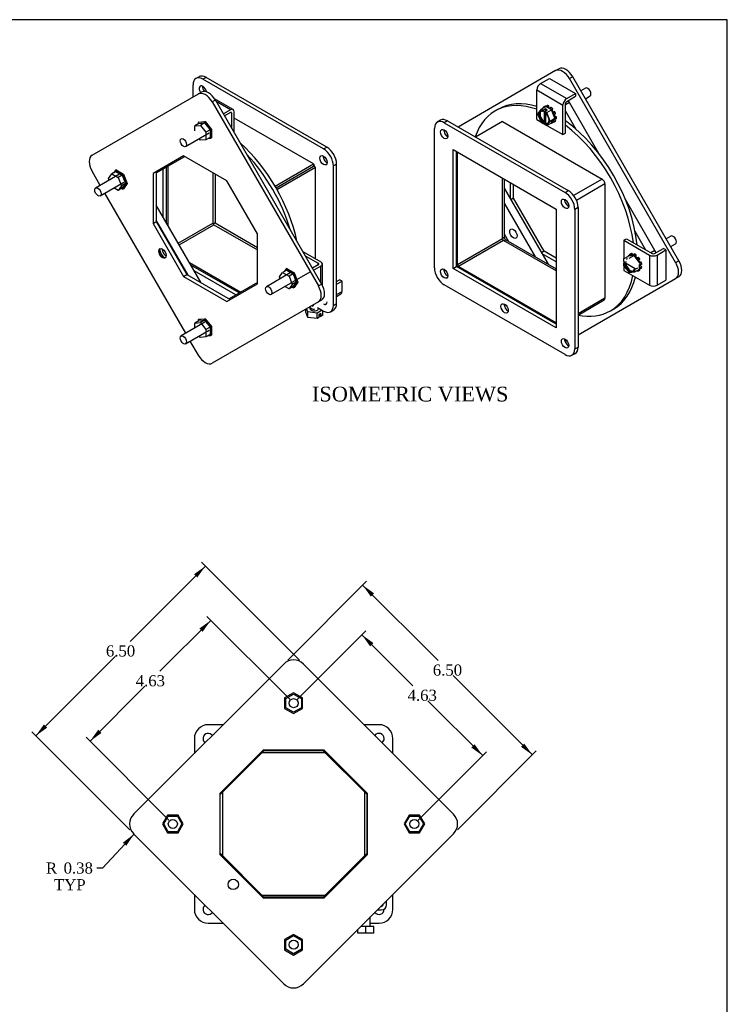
# Model space of a CAD drawing. Header units: inches. Extents: x 0.2 to 65.9, y -0.4 to 43.8.
# Tile 5 of 5: x 46.7 to 65.9, y 17.2 to 43.8. Entities that reach past the tile are written whole.
import ezdxf
from ezdxf.enums import TextEntityAlignment as Align

# ---------------------------------------------------------------- set-up
doc = ezdxf.new("R2010")
doc.units = ezdxf.units.IN
doc.header["$MEASUREMENT"] = 0
for name, color, linetype in [('COM49377', 7, 'Continuous'), ('COM49380', 7, 'Continuous'), ('COM49383', 7, 'Continuous'), ('COM49386', 7, 'Continuous'), ('COM49388', 7, 'Continuous'), ('Default', 7, 'Continuous'), ('GSK10436', 7, 'Continuous'), ('NTS16535', 7, 'Continuous'), ('SCC18019', 7, 'Continuous'), ('WAL253533', 7, 'Continuous')]:
    doc.layers.add(name, color=color, linetype=linetype)
doc.styles.add('SEACAD_Times_New_Roman', font='times.ttf')
doc.dimstyles.new('HAMMOND_(STH_-_48x32)', dxfattribs={"dimtxt": 0.3, "dimasz": 0.375, "dimexe": 0.15, "dimexo": 0.15, "dimgap": 0.075, "dimtad": 0, "dimtih": 1, "dimtoh": 1, "dimzin": 0, "dimdsep": 46, "dimtxsty": 'SEACAD_Times_New_Roman', "dimblk1": '_SE_FILLED', "dimblk2": '_SE_FILLED', "dimsah": 1, "dimcen": 0.15, "dimadec": 0, "dimazin": 0, "dimtfac": 0.8, "dimtofl": 0, "dimtmove": 0, "dimatfit": 3, "dimfxl": 1, "dimtolj": 1, "dimtzin": 0, "dimarcsym": 0})

# ---------------------------------------------------------------- blocks, each defined once
blk = doc.blocks.new('SE1')
at = {"layer": 'COM49377', "color": 7, "linetype": 'Continuous'}
for p, q in [((59.8, 41.081), (59.071, 40.66)), ((59.8, 41.081), (62.5, 39.522)), ((58.584, 37.202), (58.584, 40.253)), ((59.799, 37.904), (59.799, 39.552)), ((62.5, 39.522), (61.728, 39.076)), ((62.576, 39.39), (61.804, 38.944)), ((62.576, 39.39), (62.576, 36.3)), ((61.515, 38.953), (61.485, 38.936)), ((61.591, 38.821), (61.562, 38.804)), ((59.799, 37.904), (58.584, 37.202)), ((59.824, 37.86), (58.609, 37.158)), ((61.252, 37.035), (59.824, 37.86)), ((61.252, 35.633), (58.609, 37.158)), ((62.576, 36.3), (61.848, 35.879)), ((61.848, 35.843), (62.554, 36.251))]:
    blk.add_line(p, q, dxfattribs=at)
for centre, major_axis, start_param, end_param in [((62.5, 39.434), (-0.054, 0.0935), 3.926991, 5.497787), ((59.824, 37.889), (0.018, -0.0312), 3.926991, 5.497787), ((58.609, 37.188), (0.054, -0.0935), 4.697448, 4.72733), ((58.609, 37.188), (0.018, -0.0312), 3.926991, 5.497787), ((62.5, 36.344), (-0.054, 0.0935), 3.141593, 3.926991)]:
    blk.add_ellipse(centre, major_axis=major_axis, ratio=0.57735, start_param=start_param, end_param=end_param, dxfattribs=at)
at = {"layer": 'COM49380', "color": 7, "linetype": 'Continuous'}
for p, q in [((58.125, 41.117), (58.036, 41.066)), ((58.312, 41.098), (58.224, 41.047)), ((58.312, 41.098), (61.583, 39.21)), ((57.959, 37.118), (57.959, 40.894)), ((58.224, 41.047), (61.494, 39.159)), ((58.466, 40.321), (61.252, 38.713)), ((58.466, 37.105), (58.466, 40.321)), ((58.555, 37.156), (58.555, 40.27)), ((61.494, 39.159), (61.583, 39.21)), ((61.252, 38.713), (61.252, 35.497)), ((61.848, 38.751), (61.759, 38.7)), ((61.759, 38.7), (61.759, 34.924)), ((61.848, 38.751), (61.848, 34.975)), ((58.466, 37.105), (58.555, 37.156)), ((61.252, 35.497), (58.466, 37.105)), ((61.252, 35.599), (58.555, 37.156)), ((61.494, 34.771), (58.224, 36.659)), ((61.759, 34.924), (61.848, 34.975)), ((61.682, 34.752), (61.77, 34.803))]:
    blk.add_line(p, q, dxfattribs=at)
for centre, major_axis, start_param, end_param in [((58.224, 40.741), (0.187, -0.325), 2.356194, 3.926991), ((58.312, 40.792), (0.187, -0.325), 2.356194, 3.141593), ((58.312, 40.792), (0.07, -0.122), 3.821986, 5.602792), ((61.583, 38.904), (-0.188, 0.325), 3.926991, 5.497787), ((61.583, 38.904), (0.07, -0.122), 3.821986, 5.602792), ((61.494, 38.853), (0.188, -0.325), 0.785398, 2.356194), ((58.224, 36.965), (-0.188, 0.325), 0.785398, 2.356194), ((58.312, 37.016), (0.07, -0.122), 3.821986, 5.602792), ((59.947, 36.072), (0.07, -0.122), 3.821986, 5.602792), ((61.583, 35.128), (0.07, -0.122), 3.821986, 5.602792), ((61.583, 35.128), (-0.188, 0.325), 3.141593, 3.926991), ((61.494, 35.077), (-0.188, 0.325), 2.356194, 3.926991)]:
    blk.add_ellipse(centre, major_axis=major_axis, ratio=0.57735, start_param=start_param, end_param=end_param, dxfattribs=at)
for centre in [(58.224, 40.741), (61.494, 38.853), (58.224, 36.965), (59.859, 36.021), (61.494, 35.077)]:
    blk.add_ellipse(centre, major_axis=(0.07, -0.122), ratio=0.57735, dxfattribs=at)
at = {"layer": 'COM49383', "color": 7, "linetype": 'Continuous'}
for p, q in [((59.688, 41.419), (59.6, 41.368)), ((59.847, 39.524), (59.847, 37.953)), ((59.799, 37.925), (59.847, 37.953)), ((59.891, 37.877), (59.843, 37.849)), ((59.891, 37.877), (61.252, 37.091)), ((62.725, 35.955), (62.813, 36.006))]:
    blk.add_line(p, q, dxfattribs=at)
for centre, major_axis, start_param, end_param in [((61.162, 38.661), (1.562, -2.706), 2.552231, 3.611545), ((61.251, 38.712), (1.562, -2.706), 2.59319, 3.141593), ((59.803, 41.016), (0.031, -0.0537), 2.779636, 3.503549), ((61.251, 38.712), (1.562, -2.706), 0.901079, 2.240319), ((61.162, 38.661), (1.562, -2.706), 0.941454, 2.199943), ((59.891, 37.927), (-0.031, 0.0537), 0.785398, 2.356194), ((61.162, 38.661), (1.562, -2.706), 0, 0.589165), ((61.251, 38.712), (1.562, -2.706), 0, 0.548204), ((61.162, 38.661), (1.562, -2.706), 5.813233, 6.283185)]:
    blk.add_ellipse(centre, major_axis=major_axis, ratio=0.57735, start_param=start_param, end_param=end_param, dxfattribs=at)
at = {"layer": 'COM49386', "color": 7, "linetype": 'Continuous'}
for p, q in [((61.24, 42.459), (58.598, 40.933)), ((61.24, 42.459), (61.328, 42.51)), ((61.703, 42.293), (61.615, 42.242)), ((64.49, 37.262), (61.615, 42.242)), ((64.578, 37.313), (61.703, 42.293)), ((60.014, 38.989), (60.014, 39.428)), ((60.102, 39.005), (60.102, 39.377)), ((60.102, 39.005), (60.029, 38.963)), ((60.93, 37.571), (60.102, 39.005)), ((60.93, 37.571), (60.857, 37.528)), ((61.252, 37.283), (60.872, 37.502)), ((61.252, 37.385), (60.93, 37.571)), ((64.49, 37.262), (64.578, 37.313)), ((61.848, 35.304), (64.49, 36.829)), ((64.578, 36.88), (64.49, 36.829))]:
    blk.add_line(p, q, dxfattribs=at)
for centre, major_axis, start_param, end_param in [((61.428, 42.134), (0.187, -0.325), 1.570796, 3.141593), ((61.516, 42.185), (-0.187, 0.325), 4.712389, 6.283185), ((58.553, 40.474), (-0.188, 0.325), 0.34856, 0.565668), ((64.303, 37.154), (0.188, -0.325), 0, 1.570796), ((64.391, 37.205), (-0.188, 0.325), 3.141593, 4.712389), ((61.428, 35.494), (-0.187, 0.325), 2.574644, 2.793911)]:
    blk.add_ellipse(centre, major_axis=major_axis, ratio=0.57735, start_param=start_param, end_param=end_param, dxfattribs=at)
at = {"layer": 'COM49388', "color": 7, "linetype": 'Continuous'}
for p, q in [((60.833, 42.111), (61.074, 42.25)), ((61.074, 42.25), (61.781, 41.842)), ((60.732, 41.134), (60.732, 41.936)), ((60.732, 41.936), (61.439, 41.528)), ((60.833, 42.111), (61.54, 41.703)), ((61.54, 41.703), (61.781, 41.842)), ((61.54, 41.625), (61.781, 41.764)), ((61.781, 41.842), (61.781, 41.764)), ((61.439, 40.726), (61.439, 41.528)), ((61.506, 40.765), (61.506, 41.566)), ((60.732, 41.134), (60.841, 41.071)), ((60.904, 41.034), (60.946, 41.01)), ((61.005, 40.976), (61.439, 40.726)), ((61.439, 40.726), (61.506, 40.765)), ((63.089, 37.868), (63.156, 37.907)), ((63.089, 37.868), (63.783, 37.467)), ((63.089, 37.868), (63.089, 37.367)), ((63.156, 37.907), (63.85, 37.506)), ((63.918, 37.506), (64.159, 37.645)), ((63.985, 37.467), (64.227, 37.606)), ((64.227, 37.606), (64.159, 37.645)), ((64.227, 37.606), (64.227, 36.79)), ((63.783, 37.467), (63.783, 36.651)), ((63.985, 37.467), (63.985, 36.651)), ((63.089, 37.299), (63.089, 37.251)), ((63.089, 37.178), (63.089, 37.051)), ((63.089, 37.051), (63.783, 36.651)), ((63.985, 36.651), (64.227, 36.79))]:
    blk.add_line(p, q, dxfattribs=at)
for centre, major_axis, start_param, end_param in [((60.833, 41.994), (-0.072, -0.124), 3.926991, 5.497787), ((61.54, 41.586), (-0.071, -0.124), 3.926991, 5.497787), ((61.54, 41.586), (-0.024, -0.0416), 3.926991, 5.497787), ((61.085, 41.287), (0.094, -0.162), -3.895844, -3.743081), ((61.085, 41.287), (0.094, -0.162), 1.543966, 1.911786), ((61.085, 41.287), (0.094, -0.162), 0.915647, 1.183317), ((63.398, 37.281), (0.094, -0.162), 1.958275, 2.225945), ((63.398, 37.281), (0.094, -0.162), 1.229807, 1.597627), ((63.884, 37.525), (-0.143, 0), 0.785398, 2.356194), ((63.884, 37.525), (-0.048, 0), 0.785398, 2.356194), ((63.398, 37.281), (0.094, -0.162), 0.601488, 0.754251), ((63.884, 36.709), (-0.143, 0), 0.785398, 2.356194)]:
    blk.add_ellipse(centre, major_axis=major_axis, ratio=0.57735, start_param=start_param, end_param=end_param, dxfattribs=at)
at = {"layer": 'GSK10436', "color": 7, "linetype": 'Continuous'}
for p, q in [((61.615, 41.593), (61.506, 41.53)), ((62.411, 40.213), (61.615, 41.593)), ((60.732, 41.516), (60.705, 41.5)), ((61.797, 40.869), (61.506, 41.373)), ((59.847, 39.277), (61.038, 37.215)), ((63.928, 37.587), (63.131, 38.967)), ((59.847, 38.869), (60.684, 37.419)), ((59.847, 38.04), (59.966, 37.833)), ((63.683, 37.602), (63.392, 38.107)), ((63.928, 37.587), (63.819, 37.524)), ((63.391, 36.845), (63.419, 36.861))]:
    blk.add_line(p, q, dxfattribs=at)
for centre, start_param, end_param in [((61.428, 41.484), 1.570796, 1.755187), ((63.74, 37.479), 1.394522, 1.570796)]:
    blk.add_ellipse(centre, major_axis=(0.188, -0.325), ratio=0.57735, start_param=start_param, end_param=end_param, dxfattribs=at)
blk.add_ellipse((60.095, 38.044), major_axis=(0.07, -0.122), ratio=0.57735, dxfattribs=at)
at = {"layer": 'SCC18019', "color": 7, "linetype": 'Continuous'}
for p, q in [((62.05, 41.984), (61.924, 41.912)), ((62.046, 41.7), (62.172, 41.773)), ((60.845, 41.412), (60.752, 41.291)), ((60.845, 41.412), (60.973, 41.486)), ((60.898, 41.382), (60.845, 41.412)), ((60.885, 41.364), (60.904, 41.359)), ((60.965, 41.421), (60.898, 41.382)), ((60.898, 41.382), (60.898, 41.365)), ((60.905, 41.361), (60.926, 41.373)), ((60.926, 41.373), (60.926, 41.072)), ((61.013, 41.393), (60.946, 41.354)), ((60.999, 41.323), (60.946, 41.354)), ((60.946, 41.337), (60.946, 41.354)), ((61.013, 41.393), (60.965, 41.421)), ((60.965, 41.421), (60.965, 41.365)), ((61.127, 41.397), (60.973, 41.486)), ((60.999, 41.323), (61.127, 41.397)), ((61.092, 41.094), (60.999, 41.323)), ((61.22, 41.168), (61.127, 41.397)), ((60.752, 41.291), (60.845, 41.061)), ((60.845, 41.061), (60.898, 41.031)), ((60.965, 41.07), (60.898, 41.031)), ((60.926, 41.072), (60.905, 41.06)), ((60.965, 41.321), (60.965, 41.07)), ((60.965, 41.07), (60.974, 41.064)), ((60.974, 41.044), (60.974, 41.312)), ((60.999, 40.972), (61.092, 41.094)), ((61.046, 41.059), (61.036, 41.046)), ((61.092, 41.094), (61.22, 41.168)), ((61.127, 41.046), (61.22, 41.168)), ((60.898, 41.047), (60.898, 41.031)), ((60.946, 41.003), (60.946, 41.02)), ((60.946, 41.003), (60.999, 40.972)), ((60.953, 41.032), (60.974, 41.044)), ((60.999, 40.972), (61.127, 41.046)), ((64.362, 37.979), (64.236, 37.906)), ((64.358, 37.695), (64.484, 37.768)), ((63.082, 37.364), (63.21, 37.438)), ((63.082, 37.364), (63.082, 37.303)), ((63.362, 37.458), (63.21, 37.438)), ((63.234, 37.384), (63.362, 37.458)), ((63.514, 37.262), (63.362, 37.458)), ((63.097, 37.294), (63.082, 37.303)), ((63.15, 37.286), (63.082, 37.247)), ((63.082, 37.247), (63.082, 37.186)), ((63.082, 37.247), (63.097, 37.239)), ((63.082, 37.186), (63.234, 36.99)), ((63.111, 37.239), (63.132, 37.251)), ((63.132, 37.251), (63.393, 37.1)), ((63.393, 37.1), (63.372, 37.088)), ((63.372, 37.08), (63.386, 37.071)), ((63.454, 37.11), (63.386, 37.071)), ((63.386, 37.01), (63.514, 37.084)), ((63.386, 37.01), (63.386, 37.071)), ((63.514, 37.09), (63.514, 37.206)), ((63.234, 36.99), (63.386, 37.01))]:
    blk.add_line(p, q, dxfattribs=at)
for centre, radius, start, end in [((60.914, 41.047), 0.0158, 123.377, 177.1475), ((60.962, 41.019), 0.0158, 123.3772, 177.1473), ((63.177, 37.318), 0.0432, 77.4277, 113.0191), ((63.104, 37.253), 0.0158, 242.8527, 296.6228), ((63.309, 37.094), 0.0612, 338.1028, 354.4312)]:
    blk.add_arc(centre, radius, start, end, dxfattribs=at)
for centre, major_axis, start_param, end_param in [((62.111, 41.879), (-0.061, 0.106), 3.141593, 6.283185), ((60.922, 41.192), (0.099, -0.171), 2.529208, 5.324773), ((60.929, 41.196), (0.094, -0.162), 3.323875, 5.315445), ((60.95, 41.209), (0.094, -0.162), 3.141593, 5.315445), ((60.929, 41.196), (0.094, -0.162), 3.141593, 3.323875), ((60.922, 41.192), (-0.099, 0.171), 3.484008, 5.324773), ((60.922, 41.192), (-0.099, 0.171), 2.529208, 3.484008), ((60.929, 41.196), (-0.094, 0.162), 2.538537, 3.141593), ((60.95, 41.209), (-0.094, 0.162), 2.538537, 3.028213), ((60.929, 41.196), (-0.094, 0.162), 3.141593, 3.323875), ((64.423, 37.873), (-0.061, 0.106), 3.141593, 6.283185), ((63.242, 37.191), (0.094, -0.162), 3.010287, 3.141593), ((63.234, 37.187), (-0.099, 0.171), 0.958412, 3.608264), ((63.242, 37.191), (-0.094, 0.162), 0.96774, 3.010287), ((63.263, 37.203), (-0.094, 0.162), 0.96774, 3.141593), ((63.242, 37.191), (-0.094, 0.162), 3.010287, 3.141593)]:
    blk.add_ellipse(centre, major_axis=major_axis, ratio=0.57735, start_param=start_param, end_param=end_param, dxfattribs=at)
for points, knots in [([(60.822, 41.347), (60.822, 41.348), (60.826, 41.354), (60.838, 41.361), (60.857, 41.367), (60.874, 41.368), (60.883, 41.365), (60.885, 41.364)], [0, 0, 0, 0, 0.027004, 0.330687, 0.644948, 0.956442, 1, 1, 1, 1]), ([(60.898, 41.365), (60.898, 41.363), (60.899, 41.361), (60.901, 41.36), (60.903, 41.36), (60.905, 41.361)], [0, 0, 0, 0, 0.5, 0.5, 1, 1, 1, 1]), ([(63.365, 37.071), (63.363, 37.064), (63.359, 37.051), (63.346, 37.036), (63.334, 37.027), (63.326, 37.025), (63.323, 37.024)], [0, 0, 0, 0, 0.256844, 0.56962, 0.89034, 1, 1, 1, 1])]:
    blk.add_open_spline(points, degree=3, knots=knots, dxfattribs=at)
blk.add_open_spline([(63.372, 37.088), (63.37, 37.087), (63.369, 37.086), (63.369, 37.084)], degree=3, dxfattribs=at)
at = {"layer": 'WAL253533', "color": 7, "linetype": 'Continuous'}
for p, q in [((60.895, 41.453), (60.902, 41.445)), ((60.957, 41.501), (60.922, 41.481)), ((60.932, 41.463), (60.922, 41.481)), ((60.968, 41.483), (60.957, 41.501)), ((60.974, 41.494), (61.009, 41.515)), ((60.974, 41.494), (60.978, 41.484)), ((61.053, 41.506), (61.018, 41.486)), ((61.022, 41.458), (61.018, 41.486)), ((61.063, 41.437), (61.053, 41.506)), ((61.061, 41.435), (61.063, 41.437)), ((61.079, 41.428), (61.063, 41.437)), ((61.082, 41.448), (61.078, 41.425)), ((61.082, 41.448), (61.118, 41.469)), ((61.122, 41.4), (61.126, 41.407)), ((61.161, 41.427), (61.126, 41.407)), ((61.134, 41.381), (61.137, 41.383)), ((61.137, 41.383), (61.161, 41.427)), ((61.173, 41.332), (61.137, 41.383)), ((61.157, 41.323), (61.173, 41.332)), ((61.178, 41.333), (61.158, 41.322)), ((61.214, 41.353), (61.173, 41.332)), ((61.178, 41.333), (61.214, 41.353)), ((61.126, 41.038), (61.161, 41.059)), ((61.161, 41.059), (61.154, 41.081)), ((61.158, 41.086), (61.178, 41.052)), ((61.178, 41.273), (61.205, 41.274)), ((61.205, 41.079), (61.178, 41.112)), ((61.214, 41.072), (61.178, 41.052)), ((61.195, 41.23), (61.205, 41.236)), ((61.205, 41.236), (61.196, 41.274)), ((61.241, 41.1), (61.203, 41.145)), ((61.241, 41.295), (61.205, 41.274)), ((61.261, 41.212), (61.205, 41.236)), ((61.205, 41.079), (61.241, 41.1)), ((61.225, 41.192), (61.208, 41.199)), ((61.208, 41.151), (61.225, 41.139)), ((61.225, 41.192), (61.261, 41.212)), ((61.261, 41.159), (61.225, 41.139)), ((61.126, 41.038), (61.124, 41.044)), ((63.238, 37.461), (63.203, 37.441)), ((63.207, 37.436), (63.203, 37.441)), ((63.254, 37.443), (63.238, 37.461)), ((63.241, 37.479), (63.276, 37.5)), ((63.241, 37.479), (63.26, 37.444)), ((63.313, 37.509), (63.278, 37.489)), ((63.293, 37.449), (63.278, 37.489)), ((63.334, 37.454), (63.313, 37.509)), ((63.339, 37.477), (63.375, 37.497)), ((63.339, 37.477), (63.342, 37.455)), ((63.383, 37.431), (63.385, 37.45)), ((63.421, 37.47), (63.385, 37.45)), ((63.403, 37.405), (63.413, 37.411)), ((63.413, 37.411), (63.421, 37.47)), ((63.442, 37.384), (63.413, 37.411)), ((63.447, 37.391), (63.432, 37.368)), ((63.447, 37.391), (63.482, 37.412)), ((63.464, 37.326), (63.484, 37.339)), ((63.465, 37.326), (63.481, 37.335)), ((63.481, 37.335), (63.519, 37.359)), ((63.507, 37.278), (63.481, 37.335)), ((63.519, 37.359), (63.484, 37.339)), ((63.484, 37.043), (63.474, 37.061)), ((63.484, 37.043), (63.519, 37.063)), ((63.503, 37.276), (63.507, 37.278)), ((63.557, 37.277), (63.507, 37.278)), ((63.519, 37.063), (63.509, 37.081)), ((63.522, 37.257), (63.514, 37.257)), ((63.514, 37.206), (63.536, 37.198)), ((63.514, 37.186), (63.517, 37.187)), ((63.536, 37.123), (63.514, 37.14)), ((63.514, 37.09), (63.522, 37.081)), ((63.517, 37.187), (63.517, 37.205)), ((63.572, 37.144), (63.517, 37.187)), ((63.522, 37.257), (63.557, 37.277)), ((63.557, 37.101), (63.522, 37.081)), ((63.572, 37.218), (63.536, 37.198)), ((63.536, 37.123), (63.572, 37.144)), ((63.443, 37.043), (63.447, 37.033))]:
    blk.add_line(p, q, dxfattribs=at)
for centre, major_axis, start_param, end_param in [((61.05, 41.266), (-0.125, 0.217), 0.02683, 0.287329), ((61.05, 41.266), (-0.125, 0.217), 5.681697, 5.942196), ((61.085, 41.287), (-0.125, 0.217), 5.681697, 5.942196), ((61.05, 41.266), (-0.125, 0.217), 5.053379, 5.313877), ((61.085, 41.287), (-0.125, 0.217), 5.053379, 5.313877), ((61.05, 41.266), (0.125, -0.217), 1.283467, 1.543966), ((61.085, 41.287), (0.125, -0.217), 1.283467, 1.543966), ((61.05, 41.266), (0.125, -0.217), 0.02683, 0.287329), ((61.085, 41.287), (0.125, -0.217), 0.02683, 0.287329), ((61.05, 41.266), (0.125, -0.217), 0.655149, 0.915647), ((61.085, 41.287), (0.125, -0.217), 0.655149, 0.915647), ((61.05, 41.266), (0.125, -0.217), -0.412589, -0.34099), ((63.362, 37.261), (-0.125, 0.217), 0.34099, 0.412589), ((63.362, 37.261), (-0.125, 0.217), 5.995856, 6.256355), ((63.398, 37.281), (-0.125, 0.217), 5.995856, 6.256355), ((63.362, 37.261), (-0.125, 0.217), -0.915647, -0.655149), ((63.398, 37.281), (-0.125, 0.217), -0.915647, -0.655149), ((63.362, 37.261), (-0.125, 0.217), 4.739219, 4.999718), ((63.398, 37.281), (-0.125, 0.217), 4.739219, 4.999718), ((63.362, 37.261), (0.125, -0.217), 0.969308, 1.229807), ((63.362, 37.261), (0.125, -0.217), 0.34099, 0.601488), ((63.398, 37.281), (0.125, -0.217), 0.969308, 1.229807), ((63.398, 37.281), (0.125, -0.217), 0.34099, 0.601488), ((63.362, 37.261), (0.125, -0.217), 5.995856, 6.256355)]:
    blk.add_ellipse(centre, major_axis=major_axis, ratio=0.57735, start_param=start_param, end_param=end_param, dxfattribs=at)
blk = doc.blocks.new('SE2')
at = {"layer": 'COM49377', "color": 7, "linetype": 'Continuous'}
for p, q in [((54.683, 39.935), (52.536, 41.174)), ((50.743, 39.874), (50.743, 38.27)), ((53.642, 39.334), (54.683, 39.935)), ((53.668, 39.29), (54.683, 39.876)), ((53.669, 39.289), (54.684, 39.875)), ((53.694, 39.244), (54.735, 39.845)), ((54.683, 39.935), (54.683, 39.876)), ((54.735, 39.845), (54.684, 39.875)), ((54.735, 37.366), (54.735, 39.845)), ((51.957, 39.697), (51.957, 38.331)), ((51.02, 37.789), (51.957, 38.331)), ((51.045, 37.745), (51.983, 38.287)), ((51.983, 38.287), (53.166, 37.604)), ((51.323, 37.265), (52.712, 36.463))]:
    blk.add_line(p, q, dxfattribs=at)
blk.add_ellipse((51.983, 38.316), major_axis=(-0.018, 0.0312), ratio=0.57735, start_param=0.785398, end_param=2.356194, dxfattribs=at)
at = {"layer": 'COM49380', "color": 7, "linetype": 'Continuous'}
for p, q in [((51.586, 42.296), (51.498, 42.245)), ((51.774, 42.278), (51.686, 42.227)), ((54.956, 40.339), (51.686, 42.227)), ((55.044, 40.39), (51.774, 42.278)), ((51.42, 42.074), (51.42, 41.744)), ((54.956, 40.339), (55.044, 40.39)), ((54.713, 39.893), (54.683, 39.91)), ((54.713, 39.858), (54.713, 39.893)), ((55.31, 39.93), (55.221, 39.879)), ((55.221, 36.103), (55.221, 39.879)), ((55.31, 36.154), (55.31, 39.93)), ((52.017, 39.663), (52.017, 38.335)), ((52.017, 38.335), (51.965, 38.306)), ((52.017, 38.335), (53.166, 37.672)), ((54.788, 36.047), (54.956, 35.95)), ((55.221, 36.103), (55.31, 36.154)), ((55.143, 35.931), (55.232, 35.983))]:
    blk.add_line(p, q, dxfattribs=at)
for centre, major_axis, start_param, end_param in [((51.686, 41.921), (0.188, -0.325), 2.356194, 3.926991), ((51.774, 41.972), (0.187, -0.325), 2.356194, 3.141593), ((51.686, 41.921), (0.07, -0.122), 0.972789, 4.857876), ((51.774, 41.972), (0.07, -0.122), 3.821986, 5.023718), ((54.956, 40.033), (0.187, -0.325), 0.785398, 2.356194), ((55.044, 40.084), (-0.188, 0.325), 3.926991, 5.497787), ((55.044, 40.084), (0.07, -0.122), 3.821986, 5.602792), ((54.956, 36.256), (0.07, -0.122), 5.480188, 6.283185), ((54.956, 36.256), (-0.188, 0.325), 2.356194, 3.926991), ((54.956, 36.256), (0.07, -0.122), 0, 0.802997), ((55.044, 36.307), (0.07, -0.122), -0.802997, -0.680393), ((55.044, 36.307), (-0.188, 0.325), 3.141593, 3.926991)]:
    blk.add_ellipse(centre, major_axis=major_axis, ratio=0.57735, start_param=start_param, end_param=end_param, dxfattribs=at)
blk.add_ellipse((54.956, 40.033), major_axis=(0.07, -0.122), ratio=0.57735, dxfattribs=at)
at = {"layer": 'COM49383', "color": 7, "linetype": 'Continuous'}
for p, q in [((50.614, 38.492), (50.614, 39.8)), ((50.703, 38.339), (50.703, 39.851)), ((52.672, 36.44), (51.363, 37.196)), ((52.584, 36.389), (51.451, 37.043))]:
    blk.add_line(p, q, dxfattribs=at)
for centre, start_param, end_param in [((52.106, 38.387), 1.055522, 2.08607), ((52.018, 38.336), 1.185604, 1.955989)]:
    blk.add_ellipse(centre, major_axis=(1.562, -2.706), ratio=0.57735, start_param=start_param, end_param=end_param, dxfattribs=at)
at = {"layer": 'COM49386', "color": 7, "linetype": 'Continuous'}
for p, q in [((51.565, 41.827), (51.653, 41.878)), ((48.69, 40.167), (51.565, 41.827)), ((52.028, 41.662), (51.94, 41.611)), ((51.94, 41.611), (54.815, 36.631)), ((52.028, 41.662), (54.903, 36.682)), ((51.166, 40.154), (50.338, 39.676)), ((52.338, 39.477), (51.166, 40.154)), ((48.91, 39.353), (48.69, 39.734)), ((50.427, 39.727), (50.427, 38.374)), ((50.338, 39.676), (50.338, 38.323)), ((53.166, 38.043), (52.338, 39.477)), ((51.222, 35.348), (49.032, 39.142)), ((50.338, 38.323), (50.427, 38.374)), ((50.338, 38.323), (51.166, 36.888)), ((50.427, 38.374), (51.255, 36.939)), ((53.166, 36.69), (53.166, 38.043)), ((51.166, 36.888), (51.255, 36.939)), ((51.166, 36.888), (52.338, 36.212)), ((51.255, 36.939), (52.427, 36.263)), ((52.338, 36.212), (53.166, 36.69)), ((54.815, 36.631), (54.903, 36.682)), ((54.815, 36.198), (51.94, 34.538)), ((54.903, 36.249), (54.815, 36.198)), ((51.565, 34.755), (51.344, 35.136))]:
    blk.add_line(p, q, dxfattribs=at)
for centre, major_axis, start_param, end_param in [((51.752, 41.503), (0.188, -0.325), 1.570796, 3.141593), ((51.841, 41.554), (-0.188, 0.325), 4.712389, 6.283185), ((48.877, 39.843), (-0.188, 0.325), 0, 1.570796), ((50.597, 37.516), (0.07, -0.122), 3.141593, 6.283185), ((50.684, 37.566), (-0.124, 0.214), 0.985367, 2.156226), ((54.627, 36.523), (0.187, -0.325), 0, 1.570796), ((54.716, 36.574), (-0.188, 0.325), 3.141593, 4.712389), ((51.752, 34.863), (-0.188, 0.325), 1.570796, 3.141593)]:
    blk.add_ellipse(centre, major_axis=major_axis, ratio=0.57735, start_param=start_param, end_param=end_param, dxfattribs=at)
blk.add_ellipse((50.596, 37.515), major_axis=(0.07, -0.122), ratio=0.57735, dxfattribs=at)
at = {"layer": 'COM49388', "color": 7, "linetype": 'Continuous'}
for p, q in [((52.507, 41.408), (52.006, 41.697)), ((52.435, 41.401), (52.05, 41.623)), ((52.435, 41.401), (52.243, 41.29)), ((52.435, 41.323), (52.276, 41.232)), ((52.469, 41.304), (52.435, 41.323)), ((52.536, 40.782), (52.536, 41.343)), ((52.469, 40.898), (52.469, 41.304)), ((54.395, 37.563), (54.881, 37.282)), ((54.462, 37.446), (54.814, 37.243)), ((54.814, 37.204), (54.655, 37.112)), ((54.881, 37.165), (54.688, 37.054)), ((54.814, 37.204), (54.814, 37.243)), ((54.881, 36.721), (54.881, 37.165)), ((54.923, 36.646), (54.923, 37.224)), ((55.31, 36.752), (55.388, 36.797)), ((55.455, 36.758), (55.388, 36.797)), ((55.31, 36.674), (55.455, 36.758)), ((55.455, 36.48), (55.455, 36.758)), ((55.31, 36.396), (55.455, 36.48)), ((55.31, 36.348), (55.425, 36.414)), ((54.571, 36.057), (54.647, 36.013)), ((54.638, 36.096), (54.647, 36.091)), ((54.647, 36.091), (54.681, 36.11)), ((54.681, 36.11), (54.681, 36.121))]:
    blk.add_line(p, q, dxfattribs=at)
for centre, major_axis, start_param, end_param in [((52.435, 41.284), (-0.071, -0.124), 2.356194, 3.926991), ((52.435, 41.284), (-0.024, -0.0416), 2.356194, 3.926991), ((54.78, 37.224), (-0.048, 0), 2.356194, 3.926991), ((54.78, 37.224), (-0.143, 0), 2.356194, 3.926991), ((55.354, 36.538), (-0.071, 0.124), 3.141593, 3.926991), ((54.647, 36.13), (-0.024, 0.0416), 2.356194, 3.926991), ((54.647, 36.13), (-0.071, 0.124), 2.356194, 3.141593)]:
    blk.add_ellipse(centre, major_axis=major_axis, ratio=0.57735, start_param=start_param, end_param=end_param, dxfattribs=at)
at = {"layer": 'GSK10436', "color": 7, "linetype": 'Continuous'}
for p, q in [((50.427, 39.692), (51.197, 40.136)), ((51.639, 36.718), (50.427, 38.817)), ((51.285, 36.922), (50.427, 38.409)), ((53.166, 36.725), (52.396, 36.28))]:
    blk.add_line(p, q, dxfattribs=at)
blk.add_ellipse((50.684, 37.566), major_axis=(0.07, -0.122), ratio=0.57735, start_param=3.821986, end_param=5.602792, dxfattribs=at)
at = {"layer": 'NTS16535', "color": 7, "linetype": 'Continuous'}
for p, q in [((51.731, 41.07), (51.559, 41.055)), ((51.58, 41.067), (51.559, 41.055)), ((51.58, 41.067), (51.752, 41.082)), ((51.752, 41.082), (51.731, 41.07)), ((51.903, 40.856), (51.731, 41.07)), ((51.752, 41.082), (51.924, 40.868)), ((51.58, 41.028), (51.471, 40.965)), ((51.471, 40.965), (51.621, 40.978)), ((51.471, 40.831), (51.471, 40.965)), ((51.559, 41.055), (51.559, 41.016)), ((51.58, 41.028), (51.731, 41.042)), ((51.731, 41.042), (51.621, 40.978)), ((51.621, 40.978), (51.772, 40.791)), ((51.731, 41.042), (51.882, 40.854)), ((51.882, 40.854), (51.772, 40.791)), ((51.772, 40.791), (51.772, 40.59)), ((51.882, 40.854), (51.882, 40.653)), ((51.924, 40.868), (51.903, 40.856)), ((51.903, 40.627), (51.903, 40.856)), ((51.924, 40.868), (51.924, 40.639)), ((51.621, 40.577), (51.588, 40.618)), ((51.772, 40.59), (51.621, 40.577)), ((51.882, 40.653), (51.772, 40.59)), ((51.824, 40.62), (51.903, 40.627)), ((51.903, 40.627), (51.924, 40.639)), ((49.332, 39.73), (49.222, 39.667)), ((49.319, 39.761), (49.274, 39.696)), ((49.34, 39.774), (49.319, 39.761)), ((49.518, 39.647), (49.319, 39.761)), ((49.332, 39.73), (49.505, 39.629)), ((49.34, 39.774), (49.539, 39.659)), ((49.135, 39.543), (49.222, 39.667)), ((49.154, 39.494), (49.135, 39.543)), ((49.222, 39.667), (49.396, 39.566)), ((49.505, 39.629), (49.396, 39.566)), ((49.396, 39.566), (49.483, 39.342)), ((49.505, 39.629), (49.592, 39.405)), ((49.518, 39.647), (49.539, 39.659)), ((49.617, 39.391), (49.518, 39.647)), ((49.539, 39.659), (49.638, 39.403)), ((49.396, 39.218), (49.28, 39.285)), ((49.483, 39.342), (49.396, 39.218)), ((49.505, 39.282), (49.396, 39.218)), ((49.592, 39.405), (49.483, 39.342)), ((49.484, 39.269), (49.518, 39.25)), ((49.592, 39.405), (49.505, 39.282)), ((49.518, 39.25), (49.617, 39.391)), ((49.539, 39.262), (49.518, 39.25)), ((49.638, 39.403), (49.539, 39.262)), ((49.638, 39.403), (49.617, 39.391)), ((53.957, 37.06), (53.847, 36.996)), ((53.944, 37.091), (53.899, 37.026)), ((53.965, 37.103), (53.944, 37.091)), ((54.143, 36.977), (53.944, 37.091)), ((53.957, 37.06), (54.13, 36.959)), ((53.965, 37.103), (54.164, 36.989)), ((53.76, 36.873), (53.847, 36.996)), ((53.779, 36.824), (53.76, 36.873)), ((53.847, 36.996), (54.021, 36.896)), ((54.13, 36.959), (54.021, 36.896)), ((54.021, 36.896), (54.108, 36.672)), ((54.13, 36.959), (54.217, 36.735)), ((54.164, 36.989), (54.143, 36.977)), ((54.242, 36.721), (54.143, 36.977)), ((54.164, 36.989), (54.263, 36.733)), ((54.021, 36.548), (53.905, 36.615)), ((54.108, 36.672), (54.021, 36.548)), ((54.13, 36.611), (54.021, 36.548)), ((54.217, 36.735), (54.108, 36.672)), ((54.109, 36.599), (54.143, 36.58)), ((54.217, 36.735), (54.13, 36.611)), ((54.143, 36.58), (54.242, 36.721)), ((54.164, 36.592), (54.143, 36.58)), ((54.263, 36.733), (54.164, 36.592)), ((54.263, 36.733), (54.242, 36.721)), ((51.731, 35.729), (51.559, 35.714)), ((51.559, 35.714), (51.58, 35.726)), ((51.58, 35.726), (51.752, 35.742)), ((51.752, 35.742), (51.731, 35.729)), ((51.903, 35.516), (51.731, 35.729)), ((51.752, 35.742), (51.924, 35.528)), ((51.58, 35.688), (51.471, 35.624)), ((51.471, 35.624), (51.621, 35.638)), ((51.471, 35.491), (51.471, 35.624)), ((51.559, 35.714), (51.559, 35.675)), ((51.58, 35.688), (51.731, 35.701)), ((51.731, 35.701), (51.621, 35.638)), ((51.621, 35.638), (51.772, 35.451)), ((51.731, 35.701), (51.882, 35.514)), ((51.882, 35.514), (51.772, 35.451)), ((51.882, 35.514), (51.882, 35.313)), ((51.924, 35.528), (51.903, 35.516)), ((51.903, 35.287), (51.903, 35.516)), ((51.924, 35.528), (51.924, 35.299)), ((51.621, 35.236), (51.588, 35.277)), ((51.772, 35.25), (51.621, 35.236)), ((51.772, 35.451), (51.772, 35.25)), ((51.882, 35.313), (51.772, 35.25)), ((51.824, 35.28), (51.903, 35.287)), ((51.924, 35.299), (51.903, 35.287))]:
    blk.add_line(p, q, dxfattribs=at)
at = {"layer": 'SCC18019', "color": 7, "linetype": 'Continuous'}
for p, q in [((51.219, 40.404), (51.862, 40.776)), ((49.427, 39.652), (48.784, 39.28)), ((48.906, 39.069), (49.549, 39.44)), ((54.052, 36.981), (53.409, 36.61)), ((53.531, 36.399), (54.592, 37.011)), ((54.474, 35.921), (54.474, 36.002)), ((54.533, 35.927), (54.497, 36.015)), ((54.582, 36.051), (54.582, 36.026)), ((54.533, 35.779), (54.474, 35.921)), ((54.779, 35.893), (54.533, 35.927)), ((54.533, 35.779), (54.533, 35.927)), ((54.779, 35.746), (54.533, 35.779)), ((54.916, 35.973), (54.779, 35.893)), ((54.779, 35.746), (54.779, 35.893)), ((54.832, 35.776), (54.779, 35.746)), ((54.88, 35.881), (54.832, 35.854)), ((54.832, 35.854), (54.832, 35.776)), ((54.841, 35.859), (54.858, 35.849)), ((54.858, 35.849), (54.858, 35.825)), ((54.865, 35.812), (54.88, 35.804)), ((54.88, 35.881), (54.88, 35.804)), ((54.933, 35.834), (54.88, 35.804)), ((54.933, 35.834), (54.933, 35.964)), ((51.74, 35.646), (51.097, 35.275)), ((51.219, 35.064), (51.862, 35.435))]:
    blk.add_line(p, q, dxfattribs=at)
blk.add_arc((54.874, 35.825), 0.0158, 183.377, 237.1475, dxfattribs=at)
for centre, major_axis in [((51.158, 40.51), (0.061, -0.106)), ((48.845, 39.175), (-0.061, 0.106)), ((53.47, 36.504), (-0.061, 0.106)), ((51.158, 35.169), (0.061, -0.106))]:
    blk.add_ellipse(centre, major_axis=major_axis, ratio=0.57735, dxfattribs=at)
blk.add_ellipse((54.704, 36.026), major_axis=(-0.122, 0), ratio=0.57735, start_param=0, end_param=3.141593, dxfattribs=at)
blk = doc.blocks.new('SE7')
at = {"layer": 'COM49377', "color": 7, "linetype": 'Continuous'}
for p, q in [((55.001, 23.991), (53.287, 23.991)), ((52.217, 22.92), (52.217, 21.205)), ((56.073, 21.205), (56.073, 22.919)), ((53.287, 20.135), (55.002, 20.135))]:
    blk.add_line(p, q, dxfattribs=at)
at = {"layer": 'COM49380', "color": 7, "linetype": 'Continuous'}
for p, q in [((52.236, 24.75), (51.832, 24.75)), ((56.457, 24.75), (56.053, 24.75)), ((51.457, 24.375), (51.457, 23.971)), ((56.832, 23.971), (56.832, 24.375)), ((51.457, 20.153), (51.457, 19.75)), ((56.832, 19.75), (56.832, 20.154)), ((51.832, 19.375), (52.235, 19.375)), ((56.222, 19.375), (56.457, 19.375))]:
    blk.add_line(p, q, dxfattribs=at)
for centre, radius, start, end in [((51.832, 24.375), 0.375, 90, 180), ((56.457, 24.375), 0.375, 0, 90), ((51.832, 24.375), 0.141, 36.6642, 233.3358), ((56.457, 24.375), 0.141, 0, 143.5119), ((56.457, 24.375), 0.141, 306.4881, 0), ((51.832, 19.75), 0.375, 180, 270), ((51.832, 19.75), 0.141, 126.8402, 323.1598), ((56.457, 19.75), 0.141, 216.6642, 0), ((56.457, 19.75), 0.375, 270, 0), ((56.457, 19.75), 0.141, 44.1364, 53.3358), ((56.457, 19.75), 0.141, 0, 2.7605)]:
    blk.add_arc(centre, radius, start, end, dxfattribs=at)
at = {"layer": 'COM49383', "color": 7, "linetype": 'Continuous'}
for p, q in [((53.344, 24.047), (54.945, 24.047)), ((52.16, 21.261), (52.16, 22.863)), ((56.129, 22.863), (56.129, 21.262)), ((54.946, 20.078), (53.343, 20.078))]:
    blk.add_line(p, q, dxfattribs=at)
at = {"layer": 'COM49386', "color": 7, "linetype": 'Continuous'}
for p, q in [((49.813, 22.328), (53.879, 26.393)), ((54.41, 26.393), (58.475, 22.328)), ((53.316, 24.062), (52.145, 22.891)), ((54.973, 24.062), (53.316, 24.062)), ((56.144, 22.891), (54.973, 24.062)), ((52.145, 22.891), (52.145, 21.234)), ((56.144, 21.234), (56.144, 22.891)), ((53.879, 17.731), (49.813, 21.797)), ((58.475, 21.797), (54.41, 17.731)), ((52.145, 21.234), (53.316, 20.063)), ((54.973, 20.063), (56.144, 21.234)), ((53.316, 20.063), (54.973, 20.063))]:
    blk.add_line(p, q, dxfattribs=at)
blk.add_circle((52.509, 20.427), 0.141, dxfattribs=at)
for centre, start, end in [((54.144, 26.128), 45, 135), ((50.079, 22.062), 135, 225), ((58.21, 22.062), 315, 45), ((54.144, 17.997), 225, 315)]:
    blk.add_arc(centre, 0.375, start, end, dxfattribs=at)
at = {"layer": 'COM49388', "color": 7, "linetype": 'Continuous'}
for p, q in [((56.412, 19.734), (56.52, 19.734)), ((56.507, 19.829), (56.52, 19.829)), ((56.568, 19.877), (56.568, 19.889)), ((56.663, 19.877), (56.663, 19.984))]:
    blk.add_line(p, q, dxfattribs=at)
for radius in [0.048, 0.143]:
    blk.add_arc((56.52, 19.877), radius, 270, 0, dxfattribs=at)
at = {"layer": 'GSK10436', "color": 7, "linetype": 'Continuous'}
for p, q in [((52.145, 22.848), (53.359, 24.062)), ((54.93, 24.062), (56.144, 22.848)), ((53.359, 20.063), (52.145, 21.277)), ((56.144, 21.277), (54.93, 20.063))]:
    blk.add_line(p, q, dxfattribs=at)
at = {"layer": 'NTS16535', "color": 7, "linetype": 'Continuous'}
for p, q in [((54.144, 25.613), (53.901, 25.473)), ((54.387, 25.473), (54.144, 25.613)), ((53.901, 25.473), (53.901, 25.192)), ((53.931, 25.456), (54.144, 25.579)), ((53.931, 25.21), (53.931, 25.456)), ((54.144, 25.579), (54.357, 25.456)), ((54.357, 25.456), (54.357, 25.21)), ((54.387, 25.192), (54.387, 25.473)), ((53.901, 25.192), (54.144, 25.052)), ((54.144, 25.087), (53.931, 25.21)), ((54.357, 25.21), (54.144, 25.087)), ((54.144, 25.052), (54.387, 25.192)), ((50.734, 22.305), (50.593, 22.062)), ((50.628, 22.062), (50.751, 22.275)), ((51.014, 22.305), (50.734, 22.305)), ((50.751, 22.275), (50.997, 22.275)), ((50.997, 22.275), (51.12, 22.062)), ((51.155, 22.062), (51.014, 22.305)), ((57.274, 22.305), (57.134, 22.062)), ((57.169, 22.062), (57.292, 22.275)), ((57.555, 22.305), (57.274, 22.305)), ((57.292, 22.275), (57.538, 22.275)), ((57.538, 22.275), (57.661, 22.062)), ((57.695, 22.062), (57.555, 22.305)), ((50.593, 22.062), (50.734, 21.819)), ((50.751, 21.849), (50.628, 22.062)), ((51.12, 22.062), (50.997, 21.849)), ((51.014, 21.819), (51.155, 22.062)), ((57.134, 22.062), (57.274, 21.819)), ((57.292, 21.849), (57.169, 22.062)), ((57.661, 22.062), (57.538, 21.849)), ((57.555, 21.819), (57.695, 22.062)), ((50.734, 21.819), (51.014, 21.819)), ((50.997, 21.849), (50.751, 21.849)), ((57.274, 21.819), (57.555, 21.819)), ((57.538, 21.849), (57.292, 21.849)), ((54.144, 19.073), (53.901, 18.932)), ((53.901, 18.932), (53.901, 18.652)), ((53.931, 18.915), (54.144, 19.038)), ((54.387, 18.932), (54.144, 19.073)), ((54.144, 19.038), (54.357, 18.915)), ((54.387, 18.652), (54.387, 18.932)), ((53.931, 18.669), (53.931, 18.915)), ((54.144, 18.546), (53.931, 18.669)), ((54.357, 18.669), (54.144, 18.546)), ((54.357, 18.915), (54.357, 18.669)), ((53.901, 18.652), (54.144, 18.511)), ((54.144, 18.511), (54.387, 18.652))]:
    blk.add_line(p, q, dxfattribs=at)
at = {"layer": 'SCC18019', "color": 7, "linetype": 'Continuous'}
for p, q in [((56.222, 19.289), (56.222, 19.544)), ((55.885, 19.108), (55.885, 19.207)), ((56.1, 19.289), (55.967, 19.289)), ((55.978, 19.3), (55.978, 19.289)), ((56.315, 19.289), (56.1, 19.289)), ((56.1, 19.108), (56.1, 19.289)), ((56.315, 19.108), (56.315, 19.289)), ((56.1, 19.108), (55.885, 19.108)), ((56.315, 19.108), (56.1, 19.108))]:
    blk.add_line(p, q, dxfattribs=at)
for centre in [(54.144, 25.333), (50.874, 22.062), (57.415, 22.062), (54.144, 18.792)]:
    blk.add_circle(centre, 0.122, dxfattribs=at)
blk = doc.blocks.new('DMBLK984')
at = {"layer": 'Default', "linetype": 'Continuous', "transparency": 16777216}
blk.add_hatch(color=7, dxfattribs=at).paths.add_polyline_path([(49.614, 21.471), (49.823, 21.788), (49.522, 21.556)])
at = {"layer": 'Default', "color": 7, "linetype": 'Continuous', "transparency": 16777216}
for p, q in [((49.823, 21.788), (48.969, 20.869)), ((48.969, 20.869), (48.819, 20.869))]:
    blk.add_line(p, q, dxfattribs=at)
at = {"layer": 'Default', "color": 7, "linetype": 'Continuous', "transparency": 16777216, "style": 'SEACAD_Times_New_Roman'}
for s, p in [('R', (47.439, 21.019)), ('0.38', (47.917, 21.019)), ('TYP', (47.657, 20.569))]:
    blk.add_text(s, height=0.3, dxfattribs=at).set_placement(p, align=Align.TOP_LEFT)
blk = doc.blocks.new('_SE_FILLED')
at = {"color": 0}
blk.add_line((0, 0), (-1, 0), dxfattribs=at)
blk.add_solid([(0, 0), (-1, -0.1665), (-1, 0.1665), (0, 0)], dxfattribs=at)
blk = doc.blocks.new('DMBLK991')
at = {"layer": 'Default', "linetype": 'Continuous', "transparency": 16777216}
for points in [[(56.323, 28.307), (56.014, 28.528), (56.235, 28.219)], [(60.389, 24.241), (60.301, 24.153), (60.61, 23.932)]]:
    blk.add_hatch(color=7, dxfattribs=at).paths.add_polyline_path(points)
at = {"layer": 'Default', "color": 7, "linetype": 'Continuous', "transparency": 16777216}
for p, q in [((53.985, 26.499), (56.12, 28.634)), ((58.057, 26.485), (56.014, 28.528)), ((60.61, 23.932), (58.462, 26.08)), ((58.582, 21.903), (60.716, 24.038))]:
    blk.add_line(p, q, dxfattribs=at)
at = {"layer": 'Default', "color": 7, "linetype": 'Continuous', "transparency": 16777216, "style": 'SEACAD_Times_New_Roman'}
blk.add_text('6.50', height=0.3, dxfattribs=at).set_placement((57.914, 26.38), align=Align.TOP_LEFT)
blk = doc.blocks.new('DMBLK993')
at = {"layer": 'Default', "linetype": 'Continuous', "transparency": 16777216}
for points in [[(51.593, 27.354), (51.681, 27.265), (51.902, 27.575)], [(48.853, 24.614), (48.632, 24.304), (48.941, 24.525)]]:
    blk.add_hatch(color=7, dxfattribs=at).paths.add_polyline_path(points)
at = {"layer": 'Default', "color": 7, "linetype": 'Continuous', "transparency": 16777216}
for p, q in [((51.902, 27.575), (50.522, 26.195)), ((54.038, 25.439), (51.796, 27.681)), ((50.117, 25.79), (48.632, 24.304)), ((50.768, 22.168), (48.526, 24.41))]:
    blk.add_line(p, q, dxfattribs=at)
at = {"layer": 'Default', "color": 7, "linetype": 'Continuous', "transparency": 16777216, "style": 'SEACAD_Times_New_Roman'}
blk.add_text('4.63', height=0.3, dxfattribs=at).set_placement((49.869, 26.09), align=Align.TOP_LEFT)
blk = doc.blocks.new('DMBLK994')
at = {"layer": 'Default', "linetype": 'Continuous', "transparency": 16777216}
for points in [[(51.449, 28.824), (51.537, 28.736), (51.758, 29.045)], [(47.383, 24.758), (47.162, 24.449), (47.471, 24.67)]]:
    blk.add_hatch(color=7, dxfattribs=at).paths.add_polyline_path(points)
at = {"layer": 'Default', "color": 7, "linetype": 'Continuous', "transparency": 16777216}
for p, q in [((54.304, 26.499), (51.652, 29.151)), ((51.758, 29.045), (49.715, 27.002)), ((49.31, 26.597), (47.162, 24.449)), ((49.707, 21.903), (47.056, 24.555))]:
    blk.add_line(p, q, dxfattribs=at)
at = {"layer": 'Default', "color": 7, "linetype": 'Continuous', "transparency": 16777216, "style": 'SEACAD_Times_New_Roman'}
blk.add_text('6.50', height=0.3, dxfattribs=at).set_placement((49.062, 26.897), align=Align.TOP_LEFT)
blk = doc.blocks.new('DMBLK995')
at = {"layer": 'Default', "linetype": 'Continuous', "transparency": 16777216}
for points in [[(56.304, 26.962), (55.994, 27.183), (56.215, 26.873)], [(59.044, 24.222), (58.955, 24.133), (59.265, 23.912)]]:
    blk.add_hatch(color=7, dxfattribs=at).paths.add_polyline_path(points)
at = {"layer": 'Default', "color": 7, "linetype": 'Continuous', "transparency": 16777216}
for p, q in [((54.25, 25.439), (56.1, 27.289)), ((55.994, 27.183), (57.374, 25.802)), ((57.779, 25.397), (59.265, 23.912)), ((57.521, 22.168), (59.371, 24.018))]:
    blk.add_line(p, q, dxfattribs=at)
at = {"layer": 'Default', "color": 7, "linetype": 'Continuous', "transparency": 16777216, "style": 'SEACAD_Times_New_Roman'}
blk.add_text('4.63', height=0.3, dxfattribs=at).set_placement((57.231, 25.697), align=Align.TOP_LEFT)
blk = doc.blocks.new('BORDER')
at = {"layer": 'Default', "color": 7, "linetype": 'Continuous'}
for p, q in [((0, 27.86), (-41.86, 27.86)), ((0, 0), (0, 27.86))]:
    blk.add_line(p, q, dxfattribs=at)

msp = doc.modelspace()

# ---------------------------------------------------------------- block references
at = {"layer": 'Default', "color": 7, "xscale": 1.57, "yscale": 1.57, "zscale": 1.57}
msp.add_blockref('BORDER', (65.889, 0.099), dxfattribs=at)
at = {"layer": 'Default'}
for name in ['SE1', 'SE2', 'SE7']:
    msp.add_blockref(name, (0, 0), dxfattribs=at)

# ---------------------------------------------------------------- texts
at = {"layer": 'Default', "color": 7, "linetype": 'Continuous', "style": 'SEACAD_Times_New_Roman'}
msp.add_text('ISOMETRIC VIEWS', height=0.4, dxfattribs=at).set_placement((54.641, 33.902), align=Align.TOP_LEFT)

# ---------------------------------------------------------------- dimensions: what is measured, and where the dimension line sits
at = {"layer": 'Default', "color": 7, "linetype": 'Continuous'}
for base, p1, p2, angle, picture, middle in [((51.758, 29.045), (54.41, 26.393), (49.813, 21.797), 225, 'DMBLK994', (49.46, 26.747)), ((60.61, 23.932), (58.475, 21.797), (53.879, 26.393), 135, 'DMBLK991', (58.312, 26.23)), ((51.9024, 27.5748), (54.1444, 25.3327), (50.874, 22.0624), 225, 'DMBLK993', (50.2672, 25.9396)), ((55.994, 27.183), (54.144, 25.333), (57.415, 22.062), 315, 'DMBLK995', (57.629, 25.547))]:
    dim = msp.add_linear_dim(base=base, p1=p1, p2=p2, angle=angle, text='\\A1;<>', dimstyle='HAMMOND_(STH_-_48x32)', dxfattribs=at)
    dim.commit()
    dim.dimension.update_dxf_attribs({"geometry": picture, "text_midpoint": middle, "dimtype": 161})
dim = msp.add_radius_dim(center=(50.0786, 22.0624), mpoint=(49.8232, 21.7878), text='\\A1;<>\\PTYP', dimstyle='HAMMOND_(STH_-_48x32)', dxfattribs=at)
dim.commit()
dim.dimension.update_dxf_attribs({"geometry": 'DMBLK984', "text_midpoint": (48.8186, 20.8689), "dimtype": 164})

doc.saveas('drawing.dxf')
